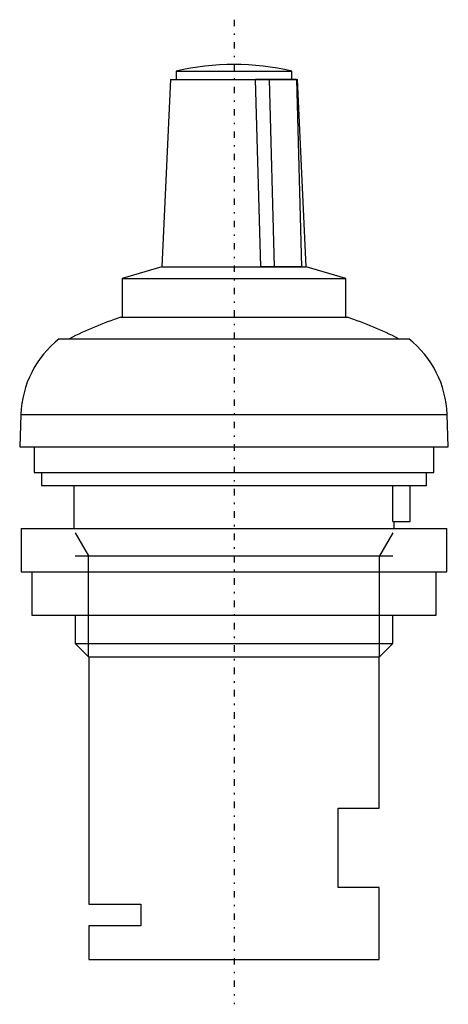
# Model space of a CAD drawing. Extents: x -14.8 to 14.8, y -3.1 to 65.2.
import ezdxf

# ---------------------------------------------------------------- set-up
doc = ezdxf.new("R2010")
doc.units = 0
doc.linetypes.add('CENTER', pattern=[1.5, 0.45, -0.5, 0.05, -0.5])
for name, color, linetype in [('AM_0', 7, 'CONTINUOUS'), ('AM_10', 7, 'CONTINUOUS'), ('AM_7', 7, 'CENTER')]:
    doc.layers.add(name, color=color, linetype=linetype)

msp = doc.modelspace()

# ---------------------------------------------------------------- linework, layer by layer
at = {"layer": 'AM_0', "color": 7, "linetype": 'CONTINUOUS'}
for p, q in [((-4, 61.637), (-4, 61.057)), ((-4, 61.637), (4, 61.637)), ((4, 61.057), (4, 61.637)), ((-4.4, 61.057), (-5, 48.058)), ((-4.4, 61.057), (4.4, 61.057)), ((4.326, 61.057), (1.494, 61.057)), ((1.849, 48.058), (1.494, 61.057)), ((2.442, 61.057), (2.786, 48.058)), ((4.326, 61.057), (4.67, 48.058)), ((5, 48.058), (4.4, 61.057)), ((-5, 48.058), (-7.75, 47.257)), ((-5, 48.058), (5, 48.058)), ((4.67, 48.058), (1.849, 48.058)), ((7.75, 47.257), (5, 48.058)), ((-7.75, 47.257), (7.75, 47.257)), ((-7.75, 47.257), (-7.75, 44.557)), ((7.75, 44.557), (7.75, 47.257)), ((-7.859, 44.557), (7.859, 44.557)), ((-12.106, 43.07), (12.106, 43.07)), ((-14.772, 37.814), (-14.85, 35.57)), ((-14.772, 37.814), (14.772, 37.814)), ((14.85, 35.57), (14.772, 37.814)), ((-14.85, 35.57), (14.85, 35.57)), ((-13.85, 35.57), (-13.85, 33.8)), ((13.85, 33.8), (13.85, 35.57)), ((-13.85, 33.8), (13.85, 33.8)), ((-13.35, 33.8), (-13.35, 32.9)), ((13.35, 32.9), (13.35, 33.8)), ((-13.35, 32.9), (13.35, 32.9)), ((-11.1, 32.9), (-11.1, 29.9)), ((10.998, 30.4), (10.998, 32.9)), ((12.2, 30.4), (12.2, 32.9)), ((10.998, 30.4), (12.2, 30.4)), ((11.1, 29.9), (11.1, 30.4)), ((-14.75, 29.9), (-14.75, 26.9)), ((-14.75, 29.9), (14.75, 29.9)), ((14.75, 26.9), (14.75, 29.9)), ((-14.75, 26.9), (14.75, 26.9)), ((-14, 26.9), (-14, 23.9)), ((14, 23.9), (14, 26.9)), ((-14, 23.9), (14, 23.9)), ((-11, 23.9), (-11, 21.92)), ((11, 21.92), (11, 23.9)), ((-11, 21.92), (-10.08, 21)), ((-11, 21.92), (11, 21.92)), ((10.08, 21), (11, 21.92)), ((-10.08, 21), (10.08, 21)), ((-10.05, 21), (-10.05, 3.85)), ((10.05, 10.5), (10.05, 21)), ((7.211, 5), (7.211, 10.5)), ((7.211, 10.5), (10.05, 10.5)), ((10.05, 5), (7.211, 5)), ((10.05, 0), (10.05, 5)), ((-10.05, 3.85), (-6.459, 3.85)), ((-6.459, 3.85), (-6.459, 2.35)), ((-10.05, 2.35), (-10.05, 0)), ((-6.459, 2.35), (-10.05, 2.35)), ((-10.05, 0), (10.05, 0))]:
    msp.add_line(p, q, dxfattribs=at)
for centre, radius, start, end in [((0, 44.6), 17.5, 76.78702, 103.21298), ((0, 20.825), 25, 108.32288, 117.15187), ((0, 20.825), 25, 62.84813, 71.67712), ((-7.776, 37.57), 7, 128.21321, 178.00021), ((7.776, 37.57), 7, 1.99979, 51.78679)]:
    msp.add_arc(centre, radius, start, end, dxfattribs=at)
at = {"layer": 'AM_10', "color": 7, "linetype": 'CONTINUOUS'}
for p, q in [((-11, 29.6), (-10.08, 28.007)), ((11, 29.6), (10.08, 28.007)), ((-11, 28.007), (11, 28.007)), ((-10.08, 21), (-10.08, 28.007)), ((10.08, 21), (10.08, 28.007))]:
    msp.add_line(p, q, dxfattribs=at)
at = {"layer": 'AM_7', "color": 4, "linetype": 'CENTER'}
msp.add_line((0, 65.205), (0, -3.105), dxfattribs=at)

doc.saveas('drawing.dxf')
